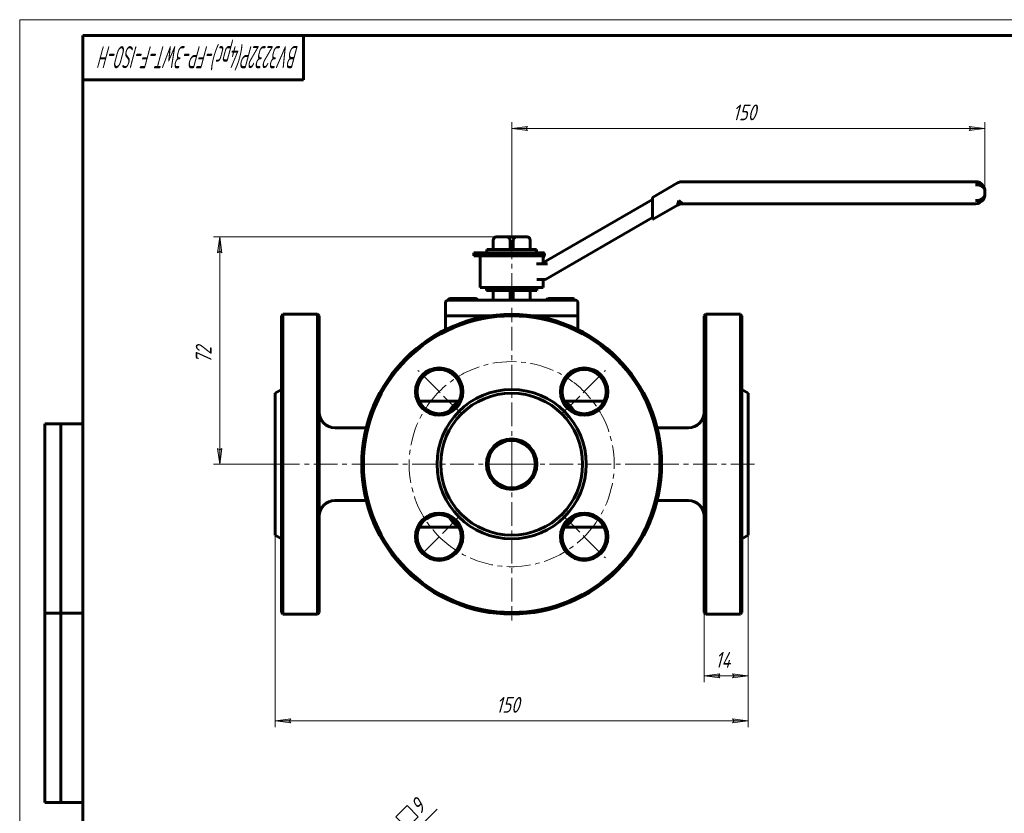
# Model space of a CAD drawing. Header units: millimetres. Extents: x 0 to 614, y 0 to 420.
# Tile 4 of 5: x 0 to 312, y 169 to 420. Entities that reach past the tile are written whole.
import ezdxf

# ---------------------------------------------------------------- set-up
doc = ezdxf.new("R2010")
doc.units = ezdxf.units.MM
for name, pattern in [('K5LT_AXLED', [12, 7.5, -1.5, 1.5, -1.5]), ('K5LT_BASIC', [0]), ('K5LT_THIN', [0])]:
    doc.linetypes.add(name, pattern=pattern)
doc.layers.add('Системный слой', color=7, linetype='Continuous')
doc.layers.add('Системный слой (1)', color=7, linetype='Continuous', true_color=0x6c6c6c)
doc.styles.add('KDIMTEXTSTYLE', font='txt', dxfattribs={"width": 0.96, "oblique": 15, "height": 5})
doc.styles.add('KTEXTSTYLE', font='txt', dxfattribs={"width": 0.96, "height": 5})
doc.dimstyles.new('KDIMSTYLE (1.00)', dxfattribs={"dimtxt": 5, "dimasz": 1, "dimexe": 2, "dimexo": 0, "dimgap": 1, "dimtad": 1, "dimtxsty": 'KDIMTEXTSTYLE', "dimsah": 1, "dimcen": 0, "dimdle": 1, "dimadec": 0, "dimazin": 0, "dimtfac": 0.667, "dimtmove": 0, "dimatfit": 3, "dimfxl": 1, "dimtvp": 1, "dimtolj": 1, "dimtzin": 0, "dimarcsym": 0})

# ---------------------------------------------------------------- blocks, each defined once
blk = doc.blocks.new('U0')
at = {"layer": 'Системный слой (1)', "color": 143, "linetype": 'K5LT_BASIC', "lineweight": 60, "true_color": 0x33acca}
for p, q in [((165.23, 325.89), (165.06, 325.8)), ((165.37, 325.96), (165.23, 325.89)), ((165.44, 325.99), (165.37, 325.96)), ((165.48, 326), (165.44, 325.99)), ((165.49, 326.01), (165.48, 326)), ((165.5, 326.01), (165.49, 326.01)), ((165.51, 326.02), (165.5, 326.01)), ((165.73, 326.09), (165.51, 326.02)), ((165.93, 326.13), (165.73, 326.09))]:
    blk.add_line(p, q, dxfattribs=at)
blk = doc.blocks.new('U1')
at = {"layer": 'Системный слой (1)', "color": 143, "linetype": 'K5LT_BASIC', "lineweight": 60, "true_color": 0x33acca}
for p, q in [((94.93, 279.18), (94.93, 326.18)), ((94.93, 232.18), (94.93, 279.18))]:
    blk.add_line(p, q, dxfattribs=at)
blk = doc.blocks.new('U2')
at = {"layer": 'Системный слой (1)', "color": 143, "linetype": 'K5LT_BASIC', "lineweight": 60, "true_color": 0x33acca}
for p, q in [((146.07, 326.1), (145.93, 326.13)), ((146.22, 326.06), (146.07, 326.1)), ((146.29, 326.04), (146.22, 326.06)), ((146.32, 326.03), (146.29, 326.04)), ((146.34, 326.02), (146.32, 326.03)), ((146.35, 326.02), (146.34, 326.02)), ((146.43, 325.98), (146.35, 326.02)), ((146.62, 325.9), (146.43, 325.98)), ((146.8, 325.8), (146.62, 325.9))]:
    blk.add_line(p, q, dxfattribs=at)
blk = doc.blocks.new('U3')
at = {"layer": 'Системный слой (1)', "color": 143, "linetype": 'K5LT_BASIC', "lineweight": 60, "true_color": 0x33acca}
for p, q in [((149.06, 326.18), (139.93, 326.18)), ((171.93, 326.18), (162.8, 326.18))]:
    blk.add_line(p, q, dxfattribs=at)
blk = doc.blocks.new('U4')
at = {"layer": 'Системный слой (1)', "color": 143, "linetype": 'K5LT_BASIC', "lineweight": 60, "true_color": 0x33acca}
for p, q in [((80.93, 279.18), (80.93, 301.68)), ((80.93, 256.68), (80.93, 279.18))]:
    blk.add_line(p, q, dxfattribs=at)
blk = doc.blocks.new('U5')
at = {"layer": 'Системный слой (1)', "color": 143, "linetype": 'K5LT_BASIC', "lineweight": 60, "true_color": 0x33acca}
for p, q in [((82.93, 326.18), (82.93, 279.18)), ((82.93, 279.18), (82.93, 232.18))]:
    blk.add_line(p, q, dxfattribs=at)
blk = doc.blocks.new('U6')
at = {"layer": 'Системный слой (1)', "color": 143, "linetype": 'K5LT_BASIC', "lineweight": 60, "true_color": 0x33acca}
for p, q in [((167.18, 331.47), (167.08, 331.33)), ((167.27, 331.58), (167.18, 331.47)), ((167.36, 331.64), (167.27, 331.58)), ((167.41, 331.67), (167.36, 331.64)), ((167.45, 331.68), (167.41, 331.67)), ((167.5, 331.68), (167.45, 331.68))]:
    blk.add_line(p, q, dxfattribs=at)
blk = doc.blocks.new('U7')
at = {"layer": 'Системный слой (1)', "color": 143, "linetype": 'K5LT_BASIC', "lineweight": 60, "true_color": 0x33acca}
for p, q in [((165.93, 344.37), (165.94, 344.4)), ((165.94, 344.4), (165.99, 344.9))]:
    blk.add_line(p, q, dxfattribs=at)
blk = doc.blocks.new('U8')
at = {"layer": 'Системный слой (1)', "color": 143, "linetype": 'K5LT_BASIC', "lineweight": 60, "true_color": 0x33acca}
for p, q in [((165.93, 343.07), (165.93, 345.18)), ((165.93, 335.18), (165.93, 337.68))]:
    blk.add_line(p, q, dxfattribs=at)
blk = doc.blocks.new('U9')
at = {"layer": 'Системный слой (1)', "color": 30, "linetype": 'K5LT_AXLED', "lineweight": 18, "true_color": 0xff8000}
for q in [(155.93, 328.68), (106.43, 279.18), (205.43, 279.18), (155.93, 229.68)]:
    blk.add_line((155.93, 279.18), q, dxfattribs=at)
blk = doc.blocks.new('U10')
at = {"layer": 'Системный слой (1)', "color": 30, "linetype": 'K5LT_AXLED', "lineweight": 18, "true_color": 0xff8000}
for p, q in [((132.95, 302.16), (126.23, 308.88)), ((178.91, 302.16), (185.63, 308.88)), ((139.67, 295.45), (132.95, 302.16)), ((172.19, 295.45), (178.91, 302.16)), ((139.31, 262.57), (132.95, 256.2)), ((172.19, 262.92), (178.91, 256.2)), ((132.95, 256.2), (126.58, 249.84)), ((178.91, 256.2), (185.63, 249.49))]:
    blk.add_line(p, q, dxfattribs=at)
for start, end in [(45, 135), (135, 225), (315, 45), (225, 315)]:
    blk.add_arc((155.93, 279.18), 32.5, start, end, dxfattribs=at)
blk = doc.blocks.new('D0')
at = {"layer": 'Системный слой (1)'}
for points in [[(80.93, 197.85), (85.93, 198.51), (85.43, 197.85), (85.93, 197.19)], [(230.93, 197.85), (225.93, 198.51), (226.43, 197.85), (225.93, 197.19)]]:
    blk.add_hatch(color=7, dxfattribs=at).paths.add_polyline_path(points)
at = {"layer": 'Системный слой (1)', "color": 7, "linetype": 'K5LT_THIN', "lineweight": 18, "true_color": 0xffffff}
for p, q in [((80.93, 256.68), (80.93, 195.85)), ((230.93, 256.68), (230.93, 195.85)), ((80.93, 197.85), (85.93, 198.51)), ((85.93, 197.19), (80.93, 197.85)), ((85.93, 198.51), (85.43, 197.85)), ((85.43, 197.85), (85.93, 197.19)), ((226.43, 197.85), (225.93, 198.51)), ((225.93, 198.51), (230.93, 197.85)), ((230.93, 197.85), (225.93, 197.19)), ((225.93, 197.19), (226.43, 197.85))]:
    blk.add_line(p, q, dxfattribs=at)
blk.add_wipeout([(150.98, 198.85), (150.98, 206.23), (160.48, 206.23), (160.48, 198.85)]).dxf.layer = 'Системный слой (1)'
blk.add_line((80.93, 197.85), (230.93, 197.85), dxfattribs=at)
at = {"layer": 'Системный слой (1)', "color": 7, "insert": (150.98, 205.43), "char_height": 5, "attachment_point": 1, "style": 'KTEXTSTYLE'}
blk.add_mtext('\\fArial|b0|c204|p34;\\H5.0;\\W1.000;\\Q15;\\fGOST Type AU|b0|i0|c204|p34;\\Q15;\\W0.960;150', dxfattribs=at)
blk = doc.blocks.new('KDIMARROW_01')
at = {"layer": 'Системный слой'}
blk.add_hatch(color=0, dxfattribs=at).paths.add_polyline_path([(0, 0), (-5, 0.66), (-4.5, 0), (-5, -0.66)])
at = {"layer": 'Системный слой', "color": 0, "linetype": 'K5LT_THIN', "lineweight": 18}
for p, q in [((-4.5, 0), (-5, 0.66)), ((-5, 0.66), (0, 0)), ((0, 0), (-5, -0.66)), ((-5, -0.66), (-4.5, 0))]:
    blk.add_line(p, q, dxfattribs=at)
at = {"layer": 'Системный слой (1)', "color": 0, "linetype": 'K5LT_THIN', "lineweight": 18}
blk.add_line((155.93, 114.51), (154.93, 114.51), dxfattribs=at)
blk = doc.blocks.new('D1')
at = {"layer": 'Системный слой (1)', "color": 7, "linetype": 'K5LT_THIN', "lineweight": 18, "true_color": 0xffffff}
for p, q in [((230.93, 256.68), (230.93, 210.1)), ((216.93, 232.18), (216.93, 210.1))]:
    blk.add_line(p, q, dxfattribs=at)
blk.add_wipeout([(220.44, 213.1), (220.44, 220.48), (227.14, 220.48), (227.14, 213.1)]).dxf.layer = 'Системный слой (1)'
at = {"layer": 'Системный слой (1)'}
for points in [[(216.93, 212.1), (221.93, 212.76), (221.43, 212.1), (221.93, 211.44)], [(225.93, 211.44), (230.93, 212.1), (225.93, 212.76), (226.43, 212.1)]]:
    blk.add_hatch(color=7, dxfattribs=at).paths.add_polyline_path(points)
at = {"layer": 'Системный слой (1)', "color": 7, "linetype": 'K5LT_THIN', "lineweight": 18, "true_color": 0xffffff}
for p, q in [((216.93, 212.1), (221.93, 212.76)), ((221.93, 212.76), (221.43, 212.1)), ((226.43, 212.1), (225.93, 212.76)), ((225.93, 212.76), (230.93, 212.1)), ((221.93, 211.44), (216.93, 212.1)), ((216.93, 212.1), (230.93, 212.1)), ((221.43, 212.1), (221.93, 211.44)), ((230.93, 212.1), (225.93, 211.44)), ((225.93, 211.44), (226.43, 212.1))]:
    blk.add_line(p, q, dxfattribs=at)
at = {"layer": 'Системный слой (1)', "color": 7, "insert": (220.44, 219.69), "char_height": 5, "attachment_point": 1, "style": 'KTEXTSTYLE'}
blk.add_mtext('\\fArial|b0|c204|p34;\\H5.0;\\W1.000;\\Q15;\\fGOST Type AU|b0|i0|c204|p34;\\Q15;\\W0.960;14', dxfattribs=at)
blk = doc.blocks.new('D2')
at = {"layer": 'Системный слой (1)'}
for points in [[(64.05, 346.18), (63.4, 351.18), (62.74, 346.18), (63.4, 346.68)], [(63.4, 279.18), (64.05, 284.18), (63.4, 283.68), (62.74, 284.18)]]:
    blk.add_hatch(color=7, dxfattribs=at).paths.add_polyline_path(points)
at = {"layer": 'Системный слой (1)', "color": 7, "linetype": 'K5LT_THIN', "lineweight": 18, "true_color": 0xffffff}
for p, q in [((155.93, 351.18), (61.4, 351.18)), ((62.74, 346.18), (63.4, 351.18)), ((63.4, 351.18), (64.05, 346.18)), ((63.4, 346.68), (62.74, 346.18)), ((64.05, 346.18), (63.4, 346.68)), ((63.4, 279.18), (62.74, 284.18)), ((62.74, 284.18), (63.4, 283.68)), ((63.4, 283.68), (64.05, 284.18)), ((64.05, 284.18), (63.4, 279.18)), ((80.93, 279.18), (61.4, 279.18))]:
    blk.add_line(p, q, dxfattribs=at)
blk.add_wipeout([(62.4, 311.1), (55.01, 311.1), (55.01, 318.94), (62.4, 318.94)]).dxf.layer = 'Системный слой (1)'
blk.add_line((63.4, 351.18), (63.4, 279.18), dxfattribs=at)
at = {"layer": 'Системный слой (1)', "color": 7, "insert": (55.81, 311.1), "char_height": 5, "attachment_point": 1, "rotation": 90, "style": 'KTEXTSTYLE'}
blk.add_mtext('\\fArial|b0|c204|p34;\\H5.0;\\W1.000;\\Q15;\\fGOST Type AU|b0|i0|c204|p34;\\Q15;\\W0.960;72', dxfattribs=at)
blk = doc.blocks.new('D3')
at = {"layer": 'Системный слой (1)'}
for points in [[(160.43, 385.54), (160.93, 386.2), (155.93, 385.54), (160.93, 384.88)], [(300.93, 384.88), (305.93, 385.54), (300.93, 386.2), (301.43, 385.54)]]:
    blk.add_hatch(color=7, dxfattribs=at).paths.add_polyline_path(points)
at = {"layer": 'Системный слой (1)', "color": 7, "linetype": 'K5LT_THIN', "lineweight": 18, "true_color": 0xffffff}
for p, q in [((155.93, 351.18), (155.93, 387.54)), ((305.93, 365.18), (305.93, 387.54)), ((155.93, 385.54), (160.93, 386.2)), ((160.93, 384.88), (155.93, 385.54)), ((160.93, 386.2), (160.43, 385.54)), ((160.43, 385.54), (160.93, 384.88)), ((301.43, 385.54), (300.93, 386.2)), ((300.93, 386.2), (305.93, 385.54)), ((305.93, 385.54), (300.93, 384.88)), ((300.93, 384.88), (301.43, 385.54))]:
    blk.add_line(p, q, dxfattribs=at)
blk.add_wipeout([(225.98, 386.54), (225.98, 393.92), (235.48, 393.92), (235.48, 386.54)]).dxf.layer = 'Системный слой (1)'
blk.add_line((305.93, 385.54), (155.93, 385.54), dxfattribs=at)
at = {"layer": 'Системный слой (1)', "color": 7, "insert": (225.98, 393.13), "char_height": 5, "attachment_point": 1, "style": 'KTEXTSTYLE'}
blk.add_mtext('\\fArial|b0|c204|p34;\\H5.0;\\W1.000;\\Q15;\\fGOST Type AU|b0|i0|c204|p34;\\Q15;\\W0.960;150', dxfattribs=at)
blk = doc.blocks.new('D9')
at = {"layer": 'Системный слой (1)'}
for points in [[(119.64, 157.16), (123.64, 160.23), (122.82, 160.34), (122.71, 161.16)], [(110.2, 146.8), (113.27, 150.8), (109.27, 147.73), (110.09, 147.62)]]:
    blk.add_hatch(color=7, dxfattribs=at).paths.add_polyline_path(points)
at = {"layer": 'Системный слой (1)', "color": 7, "linetype": 'K5LT_THIN', "lineweight": 18, "true_color": 0xffffff}
for p, q in [((122.71, 161.16), (119.64, 157.16)), ((119.64, 157.16), (123.17, 160.7)), ((119.64, 157.16), (123.64, 160.23)), ((122.82, 160.34), (122.71, 161.16)), ((123.64, 160.23), (122.82, 160.34)), ((113.27, 150.8), (119.64, 157.16)), ((159.11, 117.69), (118.22, 158.58)), ((113.27, 150.8), (108.32, 145.85)), ((113.27, 150.8), (109.27, 147.73)), ((110.2, 146.8), (113.27, 150.8)), ((151.44, 112.63), (111.86, 152.21)), ((109.27, 147.73), (110.09, 147.62)), ((110.09, 147.62), (110.2, 146.8))]:
    blk.add_line(p, q, dxfattribs=at)
blk.add_wipeout([(123.91, 162.85), (118.69, 168.07), (124.72, 174.1), (129.94, 168.88)]).dxf.layer = 'Системный слой (1)'
for p, q in [((119.25, 167.5), (122.79, 171.04)), ((122.79, 171.04), (126.32, 167.5)), ((123.2, 160.73), (132.31, 169.84)), ((122.79, 163.97), (119.25, 167.5)), ((126.32, 167.5), (122.79, 163.97)), ((119.64, 157.16), (124.59, 162.11))]:
    blk.add_line(p, q, dxfattribs=at)
at = {"layer": 'Системный слой (1)', "color": 7, "insert": (123.29, 171.55), "char_height": 5, "attachment_point": 1, "rotation": 45, "style": 'KTEXTSTYLE'}
blk.add_mtext('\\fArial|b0|c204|p34;\\H5.0;\\W1.000;\\Q15;\\fGOST Type AU|b0|i0|c204|p34;\\Q15;\\W0.960;9', dxfattribs=at)
blk = doc.blocks.new('U39')
at = {"color": 7, "linetype": 'K5LT_THIN', "lineweight": 18, "true_color": 0xffffff}
for p, q in [((0, 0), (0, 420)), ((0, 420), (594, 420))]:
    blk.add_line(p, q, dxfattribs=at)
at = {"color": 143, "linetype": 'K5LT_BASIC', "lineweight": 60, "true_color": 0x33acca}
for p, q in [((20, 5), (20, 415)), ((20, 415), (589, 415)), ((90, 415), (90, 401)), ((90, 401), (20, 401)), ((8, 172), (8, 292)), ((20, 292), (8, 292)), ((13, 172), (13, 292)), ((20, 232), (8, 232)), ((20, 172), (8, 172))]:
    blk.add_line(p, q, dxfattribs=at)
at = {"color": 7, "insert": (88.47, 404.64), "char_height": 7, "attachment_point": 1, "rotation": 180, "style": 'KTEXTSTYLE'}
blk.add_mtext('\\fArial|b0|c204|p34;\\H5.0;\\W1.000;\\Q15;\\fGOST Type AU|b0|i0|c204|p34;\\Q15;\\W0.574;\\H7.00;BV3232P(4pc)-FP-3WT-F-ISO-H', dxfattribs=at)

msp = doc.modelspace()

# ---------------------------------------------------------------- linework, layer by layer
at = {"layer": 'Системный слой (1)', "color": 143, "linetype": 'K5LT_BASIC', "lineweight": 60, "true_color": 0x33acca}
for p, q in [((208.534, 368.282), (200.57, 363.683)), ((302.929, 368.683), (210.034, 368.683)), ((305.929, 364.683), (305.929, 365.683)), ((200.57, 363.07), (165.259, 342.683)), ((200.57, 363.683), (200.57, 362.529)), ((200.57, 357.838), (200.57, 362.529)), ((208.962, 362.683), (208.534, 361.282)), ((210.034, 361.683), (208.962, 362.683)), ((200.57, 356.683), (208.534, 361.282)), ((210.034, 361.683), (302.929, 361.683)), ((166.599, 337.683), (200.57, 357.297)), ((200.57, 357.838), (200.57, 356.683)), ((150.065, 347.183), (150.065, 350.183)), ((150.089, 347.183), (150.089, 350.183)), ((151.442, 351.183), (151.065, 351.183)), ((151.442, 351.183), (154.052, 351.183)), ((157.806, 351.183), (154.052, 351.183)), ((155.406, 347.183), (155.406, 350.183)), ((156.452, 347.183), (156.452, 350.183)), ((157.806, 351.183), (160.416, 351.183)), ((160.793, 351.183), (160.416, 351.183)), ((161.77, 347.183), (161.77, 350.183)), ((161.793, 347.183), (161.793, 350.183)), ((148.065, 347.183), (163.793, 347.183)), ((148.065, 346.183), (148.065, 347.183)), ((163.793, 346.183), (163.793, 347.183)), ((143.929, 345.183), (143.929, 346.183)), ((143.929, 346.183), (165.929, 346.183)), ((143.929, 345.183), (165.929, 345.183)), ((145.929, 335.183), (145.929, 345.183)), ((165.929, 345.183), (165.929, 346.183)), ((166.009, 346.183), (165.929, 346.183)), ((165.929, 345.183), (166.064, 345.183)), ((166.244, 345.27), (165.943, 344.404)), ((166.176, 346.014), (166.156, 346.05)), ((166.176, 342.683), (163.811, 342.683)), ((166.176, 342.683), (167.259, 342.683)), ((163.863, 337.684), (165.875, 337.683)), ((165.875, 337.683), (166.599, 337.683)), ((145.929, 335.183), (165.929, 335.183)), ((147.929, 335.183), (147.929, 334.183)), ((163.929, 334.183), (147.929, 334.183)), ((150.065, 331.183), (150.065, 334.183)), ((150.089, 331.183), (150.089, 334.183)), ((155.406, 331.183), (155.406, 334.183)), ((156.452, 331.183), (156.452, 334.183)), ((161.77, 331.183), (161.77, 334.183)), ((161.793, 331.183), (161.793, 334.183)), ((163.929, 335.183), (163.929, 334.183)), ((136.429, 331.684), (135.81, 331.326)), ((135.81, 331.176), (135.81, 331.326)), ((139.929, 331.183), (135.929, 331.183)), ((136.429, 331.684), (136.965, 331.684)), ((136.965, 331.684), (140.429, 331.684)), ((138.12, 331.183), (138.12, 331.326)), ((171.929, 331.183), (139.929, 331.183)), ((140.429, 331.684), (143.893, 331.684)), ((142.738, 331.183), (142.738, 331.326)), ((143.893, 331.684), (144.429, 331.684)), ((144.429, 331.684), (145.048, 331.326)), ((145.048, 331.183), (145.048, 331.326)), ((167.076, 331.183), (167.076, 331.326)), ((167.429, 331.684), (167.361, 331.644)), ((167.429, 331.684), (167.496, 331.684)), ((167.496, 331.684), (170.093, 331.684)), ((167.916, 331.183), (167.916, 331.326)), ((170.093, 331.684), (174.026, 331.684)), ((175.929, 331.183), (171.929, 331.183)), ((172.269, 331.183), (172.269, 331.326)), ((174.026, 331.684), (175.429, 331.684)), ((175.429, 331.684), (175.497, 331.644)), ((175.782, 331.183), (175.782, 331.326)), ((175.782, 331.183), (175.929, 331.183)), ((134.929, 330.183), (134.929, 326.183)), ((176.929, 330.183), (176.929, 326.183)), ((82.929, 326.183), (83.429, 326.683)), ((83.429, 279.183), (83.429, 326.683)), ((94.429, 326.683), (83.429, 326.683)), ((94.429, 326.683), (94.429, 279.183)), ((94.929, 326.183), (94.429, 326.683)), ((134.929, 326.183), (134.929, 321.789)), ((139.929, 326.183), (134.929, 326.183)), ((145.929, 326.183), (145.929, 325.619)), ((149.047, 326.183), (149.047, 326.182)), ((162.811, 326.182), (162.811, 326.183)), ((165.929, 326.183), (165.929, 325.619)), ((176.929, 326.183), (171.929, 326.183)), ((176.929, 326.183), (176.929, 321.789)), ((216.929, 326.183), (217.429, 326.683)), ((216.929, 326.183), (216.929, 232.183)), ((217.429, 326.683), (228.429, 326.683)), ((217.429, 279.183), (217.429, 326.683)), ((228.929, 326.183), (228.429, 326.683)), ((228.429, 326.683), (228.429, 279.183)), ((228.929, 232.183), (228.929, 326.183)), ((136.429, 308.083), (136.429, 308.238)), ((136.685, 308.083), (136.429, 308.083)), ((175.429, 308.083), (175.173, 308.083)), ((175.429, 308.238), (175.429, 308.083)), ((80.929, 301.683), (82.929, 302.838)), ((230.929, 301.683), (228.929, 302.838)), ((230.929, 301.683), (230.929, 256.683)), ((130.929, 299.183), (126.615, 299.183)), ((139.282, 299.183), (130.929, 299.183)), ((180.929, 299.183), (172.576, 299.183)), ((185.244, 299.183), (180.929, 299.183)), ((109.842, 290.683), (99.929, 290.683)), ((202.016, 290.683), (211.929, 290.683)), ((83.429, 231.683), (83.429, 279.183)), ((94.429, 279.183), (94.429, 231.683)), ((217.429, 231.683), (217.429, 279.183)), ((228.429, 279.183), (228.429, 231.683)), ((109.842, 267.683), (99.929, 267.683)), ((202.016, 267.683), (211.929, 267.683)), ((126.615, 259.183), (130.929, 259.183)), ((130.929, 259.183), (139.282, 259.183)), ((172.576, 259.183), (180.929, 259.183)), ((180.929, 259.183), (185.244, 259.183)), ((80.929, 256.683), (82.929, 255.529)), ((230.929, 256.683), (228.929, 255.529)), ((82.929, 232.183), (83.429, 231.683)), ((94.429, 231.683), (83.429, 231.683)), ((94.929, 232.183), (94.429, 231.683)), ((216.929, 232.183), (217.429, 231.683)), ((217.429, 231.683), (228.429, 231.683)), ((228.929, 232.183), (228.429, 231.683))]:
    msp.add_line(p, q, dxfattribs=at)
at = {"layer": 'Системный слой (1)', "color": 30, "linetype": 'K5LT_AXLED', "lineweight": 18, "true_color": 0xff8000}
for p, q in [((155.929, 332.183), (155.929, 347.183)), ((112.729, 279.183), (78.929, 279.183)), ((232.929, 279.183), (199.129, 279.183))]:
    msp.add_line(p, q, dxfattribs=at)
at = {"layer": 'Системный слой (1)', "color": 143, "linetype": 'K5LT_BASIC', "lineweight": 60, "true_color": 0x33acca}
for centre, radius in [((155.929, 279.183), 47), ((132.948, 302.164), 7.5), ((132.948, 302.164), 7), ((178.91, 302.164), 7.5), ((178.91, 302.164), 7), ((155.929, 279.183), 23.655), ((155.929, 279.183), 22.5), ((155.929, 279.183), 8), ((155.929, 279.183), 7.5), ((132.948, 256.203), 7.5), ((132.948, 256.203), 7), ((178.91, 256.203), 7.5), ((178.91, 256.203), 7)]:
    msp.add_circle(centre, radius, dxfattribs=at)
for centre, radius, start, end in [((210.034, 365.683), 3, 90, 120), ((302.929, 365.683), 3, 30.87612, 90), ((302.929, 364.683), 3, 270, 326.96516), ((210.034, 358.683), 3, 90, 120), ((151.065, 350.183), 1, 90, 180), ((160.793, 350.183), 1, 0, 90), ((135.929, 330.183), 1, 90, 180), ((175.929, 330.183), 1, 0, 90), ((155.929, 279.183), 47.5, 0, 180), ((140.929, 294.183), 5, 111.35412, 158.64588), ((170.929, 294.183), 5, 21.35412, 68.64588), ((99.929, 295.683), 5, 180, 270), ((211.929, 295.683), 5, 270, 0), ((155.929, 279.183), 47.5, 180, 0), ((99.929, 262.683), 5, 90, 180), ((211.929, 262.683), 5, 0, 90), ((140.929, 264.183), 5, 201.35412, 248.64588), ((170.929, 264.183), 5, 291.35412, 338.64588)]:
    msp.add_arc(centre, radius, start, end, dxfattribs=at)
for centre, major_axis, ratio, start_param, end_param in [((302.929, 365.683), (-3, 0), 0.6666667, 3.1415927, 4.712389), ((302.929, 364.683), (3, 0), 0.6666667, 4.712389, 6.2831853), ((160.221, 347.362), (6.022, -2.092), 0.3993468, 0, 0.1308713)]:
    msp.add_ellipse(centre, major_axis=major_axis, ratio=ratio, start_param=start_param, end_param=end_param, dxfattribs=at)
for points, knots in [([(305.444, 367.318), (305.454, 367.301), (305.465, 367.285), (305.498, 367.231), (305.521, 367.193), (305.585, 367.077), (305.625, 366.999), (305.661, 366.918), (305.662, 366.917), (305.673, 366.893), (305.682, 366.87), (305.7, 366.827), (305.709, 366.807), (305.724, 366.768), (305.731, 366.749), (305.745, 366.714), (305.751, 366.697), (305.762, 366.664), (305.768, 366.649), (305.778, 366.619), (305.782, 366.605), (305.791, 366.577), (305.796, 366.562), (305.803, 366.537), (305.807, 366.527), (305.813, 366.505), (305.816, 366.494), (305.825, 366.462), (305.831, 366.44), (305.847, 366.376), (305.857, 366.334), (305.884, 366.206), (305.898, 366.121), (305.922, 365.918), (305.929, 365.8), (305.929, 365.683)], [0.1705129, 0.1705129, 0.1705129, 0.1705129, 0.8525647, 0.8525647, 2.3871812, 2.3871812, 5.4564143, 5.4564143, 5.5255566, 5.5255566, 6.3878069, 6.3878069, 7.1716709, 7.1716709, 7.8842745, 7.8842745, 8.532096, 8.532096, 9.1210246, 9.1210246, 9.6564143, 9.6564143, 10.1918039, 10.1918039, 10.5989838, 10.5989838, 11.0061637, 11.0061637, 11.8139556, 11.8139556, 13.4164033, 13.4164033, 16.5950268, 16.5950268, 21, 21, 21, 21]), ([(305.503, 367.222), (305.513, 367.205), (305.523, 367.189), (305.554, 367.133), (305.575, 367.094), (305.633, 366.982), (305.667, 366.907), (305.704, 366.818), (305.709, 366.805), (305.719, 366.78), (305.724, 366.768), (305.733, 366.745), (305.737, 366.734), (305.744, 366.714), (305.748, 366.705), (305.754, 366.687), (305.757, 366.678), (305.763, 366.662), (305.766, 366.655), (305.77, 366.64), (305.773, 366.634), (305.777, 366.621), (305.779, 366.615), (305.782, 366.604), (305.784, 366.599), (305.787, 366.589), (305.789, 366.584), (305.792, 366.576), (305.793, 366.571), (305.795, 366.564), (305.796, 366.56), (305.799, 366.553), (305.8, 366.549), (305.802, 366.543), (305.802, 366.541), (305.804, 366.535), (305.805, 366.531), (305.809, 366.52), (305.811, 366.512), (305.817, 366.491), (305.821, 366.476), (305.833, 366.433), (305.84, 366.404), (305.861, 366.319), (305.872, 366.262), (305.902, 366.099), (305.915, 365.994), (305.927, 365.82), (305.929, 365.752), (305.929, 365.683)], [0.1821599, 0.1821599, 0.1821599, 0.1821599, 0.9107995, 0.9107995, 2.5502385, 2.5502385, 5.6469566, 5.6469566, 6.1820763, 6.1820763, 6.6755432, 6.6755432, 7.1127873, 7.1127873, 7.5002144, 7.5002144, 7.8435002, 7.8435002, 8.1476741, 8.1476741, 8.4171921, 8.4171921, 8.6560029, 8.6560029, 8.8676049, 8.8676049, 9.0550982, 9.0550982, 9.2212296, 9.2212296, 9.368433, 9.368433, 9.5156364, 9.5156364, 9.6067632, 9.6067632, 9.7609782, 9.7609782, 10.0553889, 10.0553889, 10.6372006, 10.6372006, 11.7868042, 11.7868042, 14.057972, 14.057972, 18.257972, 18.257972, 21, 21, 21, 21]), ([(305.443, 363.049), (305.454, 363.065), (305.464, 363.082), (305.498, 363.136), (305.52, 363.174), (305.585, 363.289), (305.624, 363.367), (305.669, 363.467), (305.679, 363.488), (305.697, 363.53), (305.705, 363.551), (305.721, 363.591), (305.729, 363.611), (305.743, 363.648), (305.749, 363.665), (305.761, 363.699), (305.767, 363.715), (305.777, 363.746), (305.782, 363.76), (305.791, 363.789), (305.796, 363.804), (305.803, 363.83), (305.807, 363.84), (305.813, 363.862), (305.816, 363.873), (305.825, 363.905), (305.831, 363.927), (305.847, 363.991), (305.857, 364.033), (305.884, 364.161), (305.898, 364.246), (305.922, 364.449), (305.929, 364.567), (305.929, 364.683)], [0.1700088, 0.1700088, 0.1700088, 0.1700088, 0.8500442, 0.8500442, 2.3801238, 2.3801238, 5.4402829, 5.4402829, 6.2594375, 6.2594375, 7.070218, 7.070218, 7.8072911, 7.8072911, 8.4773576, 8.4773576, 9.086509, 9.086509, 9.6402829, 9.6402829, 10.1940569, 10.1940569, 10.6011501, 10.6011501, 11.0082432, 11.0082432, 11.815863, 11.815863, 13.4179694, 13.4179694, 16.5959157, 16.5959157, 21, 21, 21, 21]), ([(150.089, 350.183), (150.089, 350.285), (150.11, 350.403), (150.184, 350.607), (150.257, 350.72), (150.43, 350.91), (150.57, 351.001), (150.92, 351.152), (151.204, 351.183), (151.442, 351.183)], [0.39728714, 0.39728714, 0.39728714, 0.39728714, 0.4277275, 0.4277275, 0.46602038, 0.46602038, 0.52062983, 0.52062983, 0.62132325, 0.62132325, 0.62132325, 0.62132325]), ([(154.052, 351.183), (154.29, 351.183), (154.574, 351.152), (154.924, 351.001), (155.064, 350.91), (155.237, 350.72), (155.31, 350.607), (155.384, 350.403), (155.406, 350.285), (155.406, 350.183)], [0.96782529, 0.96782529, 0.96782529, 0.96782529, 1.06851872, 1.06851872, 1.12312817, 1.12312817, 1.16142105, 1.16142105, 1.19186141, 1.19186141, 1.19186141, 1.19186141]), ([(156.452, 350.183), (156.452, 350.285), (156.474, 350.403), (156.548, 350.607), (156.621, 350.72), (156.794, 350.91), (156.934, 351.001), (157.284, 351.152), (157.568, 351.183), (157.806, 351.183)], [0.39728714, 0.39728714, 0.39728714, 0.39728714, 0.4277275, 0.4277275, 0.46602038, 0.46602038, 0.52062983, 0.52062983, 0.62132325, 0.62132325, 0.62132325, 0.62132325]), ([(160.416, 351.183), (160.654, 351.183), (160.938, 351.152), (161.288, 351.001), (161.428, 350.91), (161.601, 350.72), (161.674, 350.607), (161.748, 350.403), (161.77, 350.285), (161.77, 350.183)], [0.96782529, 0.96782529, 0.96782529, 0.96782529, 1.06851872, 1.06851872, 1.12312817, 1.12312817, 1.16142105, 1.16142105, 1.19186141, 1.19186141, 1.19186141, 1.19186141]), ([(165.929, 345.143), (165.93, 345.142), (165.93, 345.141), (165.954, 345.073), (165.981, 344.99), (165.992, 344.898)], [0.009133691, 0.009133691, 0.009133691, 0.009133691, 0.009908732, 0.009908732, 0.051330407, 0.051330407, 0.051330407, 0.051330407]), ([(166.156, 346.05), (166.124, 346.107), (166.09, 346.146), (166.04, 346.178), (166.024, 346.183), (166.009, 346.183)], [0.007442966, 0.007442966, 0.007442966, 0.007442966, 0.043562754, 0.043562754, 0.063532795, 0.063532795, 0.063532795, 0.063532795]), ([(166.301, 345.602), (166.302, 345.642), (166.298, 345.683), (166.282, 345.769), (166.269, 345.814), (166.239, 345.893), (166.223, 345.926), (166.206, 345.961), (166.197, 345.979), (166.187, 345.996), (166.176, 346.014)], [0, 0, 0, 0, 0.02886945, 0.02886945, 0.058466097, 0.058466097, 0.080183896, 0.080183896, 0.080183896, 0.091413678, 0.091413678, 0.091413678, 0.091413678])]:
    msp.add_open_spline(points, degree=3, knots=knots, dxfattribs=at)
for points, weights in [([(136.965, 331.684), (136.429, 331.684), (135.81, 331.326)], [1, 1.0379548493, 1]), ([(138.12, 331.326), (137.501, 331.684), (136.965, 331.684)], [1, 1.0379548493, 1]), ([(140.429, 331.684), (139.357, 331.684), (138.12, 331.326)], [1, 1.0379548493, 1]), ([(142.738, 331.326), (141.501, 331.684), (140.429, 331.684)], [1, 1.0379548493, 1]), ([(143.893, 331.684), (143.357, 331.684), (142.738, 331.326)], [1, 1.0379548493, 1]), ([(145.048, 331.326), (144.429, 331.684), (143.893, 331.684)], [1, 1.0379548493, 1]), ([(167.916, 331.326), (167.691, 331.684), (167.496, 331.684)], [1, 1.0379548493, 1]), ([(170.093, 331.684), (169.083, 331.684), (167.916, 331.326)], [1, 1.0379548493, 1]), ([(172.269, 331.326), (171.103, 331.684), (170.093, 331.684)], [1, 1.0379548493, 1]), ([(174.026, 331.684), (173.211, 331.684), (172.269, 331.326)], [1, 1.0379548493, 1]), ([(175.782, 331.326), (174.841, 331.684), (174.026, 331.684)], [1, 1.0379548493, 1]), ([(175.497, 331.644), (175.631, 331.567), (175.782, 331.326)], [1.016886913, 1.02527603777, 1])]:
    msp.add_rational_spline(points, weights, degree=2, dxfattribs=at)

# ---------------------------------------------------------------- block references
at = {"layer": 'Системный слой (1)'}
for name in ['U8', 'U7', 'U6', 'U9', 'U5', 'U1', 'U3', 'U2', 'U0', 'U10', 'U4']:
    msp.add_blockref(name, (0, 0), dxfattribs=at)

# ---------------------------------------------------------------- dimensions: what is measured, and where the dimension line sits
at = {"layer": 'Системный слой (1)', "color": 7}
dim = msp.add_linear_dim(base=(113.273, 150.798), p1=(159.111, 117.687), p2=(151.442, 112.629), angle=45, dimstyle='KDIMSTYLE (1.00)', override={"dimexo": 0, "dimtoh": 1, "dimpost": '\\fGOST Type AU|b0|c204|p34;\\H5.0;\\W0.960;\\Q15;{\\fSymbol Type A|i0|c204|p18;т}<>', "dimblk1": 'KDIMARROW_01', "dimblk2": 'KDIMARROW_01', "dimse1": 0, "dimse2": 0, "dimclrt": 7, "dimtol": 1, "dimtp": 0, "dimtm": 0, "dimtdec": 5, "dimtmove": 1, "dimtolj": 1}, dxfattribs=at)
dim.commit()
dim.dimension.update_dxf_attribs({"geometry": 'D9', "text_midpoint": (127.758, 165.282), "dimtype": 160})

# ---------------------------------------------------------------- next in the draw order: dimensions: what is measured, and where the dimension line sits
dim = msp.add_linear_dim(base=(63.396, 351.183), p1=(80.929, 279.183), p2=(155.929, 351.183), angle=90, dimstyle='KDIMSTYLE (1.00)', override={"dimexo": 0, "dimpost": '\\fGOST Type AU|b0|c204|p34;\\H5.0;\\W0.960;\\Q15;<>', "dimblk1": 'KDIMARROW_01', "dimblk2": 'KDIMARROW_01', "dimse1": 0, "dimse2": 0, "dimclrt": 7, "dimtol": 1, "dimtp": 0, "dimtm": 0, "dimtdec": 5, "dimtolj": 1}, dxfattribs=at)
dim.commit()
dim.dimension.update_dxf_attribs({"geometry": 'D2', "text_midpoint": (63.396, 315.183), "dimtype": 160})
dim = msp.add_linear_dim(base=(80.929, 197.847), p1=(230.929, 256.683), p2=(80.929, 256.683), dimstyle='KDIMSTYLE (1.00)', override={"dimexo": 0, "dimpost": '\\fGOST Type AU|b0|c204|p34;\\H5.0;\\W0.960;\\Q15;<>', "dimblk1": 'KDIMARROW_01', "dimblk2": 'KDIMARROW_01', "dimse1": 0, "dimse2": 0, "dimclrt": 7, "dimtol": 1, "dimtp": 0, "dimtm": 0, "dimtdec": 5, "dimtolj": 1}, dxfattribs=at)
dim.commit()
dim.dimension.update_dxf_attribs({"geometry": 'D0', "text_midpoint": (155.929, 197.847), "dimtype": 160})

# ---------------------------------------------------------------- next in the draw order: dimensions: what is measured, and where the dimension line sits
for base, p1, p2, picture, middle in [((305.929, 385.538), (155.929, 351.183), (305.929, 365.183), 'D3', (230.929, 385.538)), ((216.929, 212.098), (230.929, 256.683), (216.929, 232.183), 'D1', (223.929, 212.098))]:
    dim = msp.add_linear_dim(base=base, p1=p1, p2=p2, dimstyle='KDIMSTYLE (1.00)', override={"dimexo": 0, "dimpost": '\\fGOST Type AU|b0|c204|p34;\\H5.0;\\W0.960;\\Q15;<>', "dimblk1": 'KDIMARROW_01', "dimblk2": 'KDIMARROW_01', "dimse1": 0, "dimse2": 0, "dimclrt": 7, "dimtol": 1, "dimtp": 0, "dimtm": 0, "dimtdec": 5, "dimtolj": 1}, dxfattribs=at)
    dim.commit()
    dim.dimension.update_dxf_attribs({"geometry": picture, "text_midpoint": middle, "dimtype": 160})

# ---------------------------------------------------------------- next in the draw order: block references
msp.add_blockref('U39', (0, 0))

doc.saveas('drawing.dxf')
